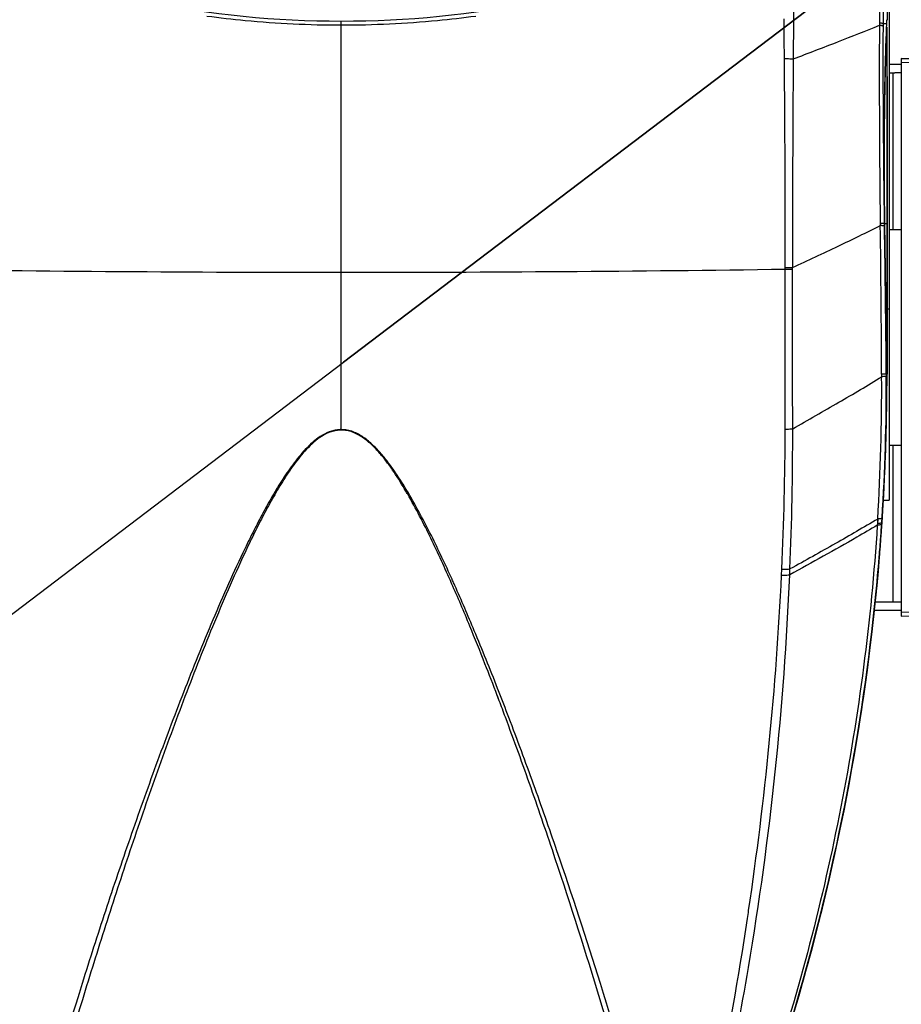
# Model space of a CAD drawing. Header units: millimetres. Extents: x 0 to 420, y 0 to 297.
# Tile 13 of 139: x 104 to 148, y 46 to 95. Entities that reach past the tile are written whole.
import ezdxf

# ---------------------------------------------------------------- set-up
doc = ezdxf.new("R2010")
doc.units = ezdxf.units.MM
doc.header["$LTSCALE"] = 23.1
doc.linetypes.add('DASHED', pattern=[0.2, 0.1, -0.1])
doc.layers.get('0').update_dxf_attribs({"linetype": 'CONTINUOUS'})
for name, color, linetype in [('02___PRT_ALL_AXES', 7, 'CONTINUOUS'), ('06___PRT_ALL_SURFS', 7, 'CONTINUOUS'), ('DIM_PILOTEES', 7, 'CONTINUOUS')]:
    doc.layers.add(name, color=color, linetype=linetype)
doc.styles.get("Standard").update_dxf_attribs({"font": 'txt', "width": 0.7})
doc.dimstyles.new('DIMSTYLE_3', dxfattribs={"dimtxt": 2.5, "dimasz": 3.5, "dimexe": 2, "dimexo": 0, "dimtad": 1, "dimdec": 0, "dimlfac": 5, "dimdsep": 46, "dimtxsty": 'Standard', "dimblk": '_FILLED', "dimblk1": '_FILLED', "dimblk2": '_FILLED', "dimcen": 0.09, "dimazin": 2, "dimtp": 0.8, "dimtm": 0.8, "dimtfac": 1, "dimtdec": 0, "dimtofl": 0, "dimtmove": 0, "dimatfit": 3, "dimldrblk": '_FILLED', "dimfxl": 0, "dimtolj": 1, "dimarcsym": 0})
doc.dimstyles.new('DIMSTYLE_4', dxfattribs={"dimtxt": 2.5, "dimasz": 3.5, "dimexe": 2, "dimexo": 0, "dimtad": 1, "dimdec": 0, "dimlfac": 5, "dimdsep": 46, "dimtxsty": 'Standard', "dimblk": '_FILLED', "dimblk1": '_FILLED', "dimblk2": '_FILLED', "dimcen": 0.09, "dimazin": 2, "dimtp": 0.5, "dimtm": 0.5, "dimtfac": 1, "dimtdec": 0, "dimtofl": 0, "dimtmove": 0, "dimatfit": 3, "dimldrblk": '_FILLED', "dimfxl": 0, "dimtolj": 1, "dimarcsym": 0})
doc.dimstyles.new('DIMSTYLE_6', dxfattribs={"dimtxt": 2.5, "dimasz": 3.5, "dimexe": 2, "dimexo": 0, "dimtad": 1, "dimdec": 0, "dimlfac": 5, "dimdsep": 46, "dimtxsty": 'Standard', "dimblk": '_FILLED', "dimblk1": '_FILLED', "dimblk2": '_FILLED', "dimcen": 0.09, "dimazin": 2, "dimtp": 0.5, "dimtm": 0.5, "dimtfac": 1, "dimtdec": 0, "dimtofl": 0, "dimtmove": 0, "dimatfit": 3, "dimldrblk": '_FILLED', "dimfxl": 0, "dimtolj": 1, "dimarcsym": 0})
doc.dimstyles.new('DIMSTYLE_7', dxfattribs={"dimtxt": 2.5, "dimasz": 3.5, "dimexe": 2, "dimexo": 0, "dimtad": 1, "dimdsep": 46, "dimtxsty": 'Standard', "dimblk": '_FILLED', "dimblk1": '_FILLED', "dimblk2": '_FILLED', "dimcen": 0.09, "dimazin": 2, "dimtp": 0.3, "dimtm": 0.3, "dimtfac": 1, "dimtmove": 0, "dimatfit": 2, "dimldrblk": '_FILLED', "dimfxl": 0, "dimtolj": 1, "dimarcsym": 0})

# ---------------------------------------------------------------- blocks, each defined once
blk = doc.blocks.new('_FILLED')
at = {"color": 0, "linetype": 'ByBlock'}
blk.add_solid([(0, 0), (-1, 0.143), (-1, -0.143)], dxfattribs=at)
blk = doc.blocks.new('*D5')
at = {"layer": 'DIM_PILOTEES', "color": 2, "linetype": 'Continuous'}
for p, q in [((108.793, 122.884), (47.209, 122.884)), ((49.209, 122.884), (49.209, 76.047)), ((49.209, 29.21), (49.209, 76.047)), ((101.357, 29.21), (47.209, 29.21))]:
    blk.add_line(p, q, dxfattribs=at)
at = {"layer": 'DIM_PILOTEES', "color": 2, "linetype": 'Continuous', "xscale": 3.5, "yscale": 3.5, "zscale": 3.5}
for p, rotation in [((49.209, 122.884), 90.00000000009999), ((49.209, 29.21), 270.0000000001)]:
    blk.add_blockref('_FILLED', p, dxfattribs=dict(at, rotation=rotation))
at = {"layer": 'DIM_PILOTEES', "color": 2, "linetype": 'Continuous', "insert": (46.084, 76.047), "char_height": 2.5, "width": 8.83929, "attachment_point": 2, "rotation": 90, "line_spacing_factor": 0.9}
blk.add_mtext('{\\ftxt;\\W0.0001;\\H0.0001;\\~}{\\ftxt;\\W2.3571428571;\\H2.5; }{\\ftxt;\\W0.0001;\\H0.0001;\\~}', dxfattribs=at)
blk = doc.blocks.new('*D7')
at = {"layer": 'DIM_PILOTEES', "color": 2, "linetype": 'Continuous'}
for p, q in [((159.145, 78.431), (177.767, 78.431)), ((175.767, 78.431), (175.767, 53.821)), ((175.767, 29.21), (175.767, 53.821)), ((129.447, 29.21), (177.767, 29.21))]:
    blk.add_line(p, q, dxfattribs=at)
at = {"layer": 'DIM_PILOTEES', "color": 2, "linetype": 'Continuous', "xscale": 3.5, "yscale": 3.5, "zscale": 3.5}
for p, rotation in [((175.767, 78.431), 90), ((175.767, 29.21), 270)]:
    blk.add_blockref('_FILLED', p, dxfattribs=dict(at, rotation=rotation))
at = {"layer": 'DIM_PILOTEES', "color": 2, "linetype": 'Continuous', "insert": (172.642, 54.35), "char_height": 2.5, "width": 17.41071, "attachment_point": 2, "rotation": 90, "line_spacing_factor": 0.9}
blk.add_mtext('{\\ftxt;\\W0.0001;\\H0.0001;\\~}{\\ftxt;\\W2.2857142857;\\H2.5; }{\\ftxt;\\W0.0001;\\H0.0001;\\~}{\\ftxt;\\W0.0001;\\H0.0001;\\~}{\\ftxt;\\W2.3571428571;\\H2.5; }{\\ftxt;\\W0.0001;\\H0.0001;\\~}', dxfattribs=at)
blk = doc.blocks.new('*D12')
at = {"layer": 'DIM_PILOTEES', "color": 2, "linetype": 'Continuous'}
blk.add_line((165.384, 89.673), (193.743, 99.906), dxfattribs=at)
at = {"layer": 'DIM_PILOTEES', "color": 2, "linetype": 'Continuous', "xscale": 3.5, "yscale": 3.5, "zscale": 3.5, "rotation": 199.8400814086}
blk.add_blockref('_FILLED', (165.384, 89.673), dxfattribs=at)
at = {"layer": 'DIM_PILOTEES', "color": 2, "linetype": 'Continuous', "insert": (180.589, 98.482), "char_height": 2.5, "width": 19.28571, "attachment_point": 1, "rotation": 19.8401, "line_spacing_factor": 0.9}
blk.add_mtext('{\\ftxt;\\W0.0001;\\H0.0001;\\~}{\\ftxt;\\W3.0714285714;\\H2.5; }{\\ftxt;\\W0.0001;\\H0.0001;\\~}{\\ftxt;\\W0.0001;\\H0.0001;\\~}{\\ftxt;\\W2.0714285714;\\H2.5; }{\\ftxt;\\W0.0001;\\H0.0001;\\~}', dxfattribs=at)
blk = doc.blocks.new('*D14')
at = {"layer": 'DIM_PILOTEES', "color": 2, "linetype": 'Continuous'}
for p, q in [((120.183, 77.687), (177.003, 120.863)), ((161.532, 109.107), (120.183, 77.687)), ((78.833, 46.267), (120.183, 77.687))]:
    blk.add_line(p, q, dxfattribs=at)
at = {"layer": 'DIM_PILOTEES', "color": 2, "linetype": 'Continuous', "xscale": 3.5, "yscale": 3.5, "zscale": 3.5}
for p, rotation in [((161.532, 109.107), 37.2300217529), ((78.833, 46.267), 217.2300217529)]:
    blk.add_blockref('_FILLED', p, dxfattribs=dict(at, rotation=rotation))
at = {"layer": 'DIM_PILOTEES', "color": 2, "linetype": 'Continuous', "insert": (166.771, 117.013), "char_height": 2.5, "width": 15.71429, "attachment_point": 1, "rotation": 37.23, "line_spacing_factor": 0.9}
blk.add_mtext('{\\ftxt;\\W0.0001;\\H0.0001;\\~}{\\ftxt;\\W0.7857142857;\\H2.5; }{\\ftxt;\\W0.0001;\\H0.0001;\\~}{\\ftxt;\\W0.0001;\\H0.0001;\\~}{\\ftxt;\\W1.3333333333;\\H2.5; }{\\ftxt;\\W0.0001;\\H0.0001;\\~}{\\ftxt;\\W0.0001;\\H0.0001;\\~}{\\ftxt;\\W2.0714285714;\\H2.5; }{\\ftxt;\\W0.0001;\\H0.0001;\\~}', dxfattribs=at)

msp = doc.modelspace()

# ---------------------------------------------------------------- linework, layer by layer
at = {"color": 7, "linetype": 'Continuous'}
for p, q in [((146.8815, 110.9451), (146.8816, 94.5127)), ((120.0837, 94.2607), (120.0837, 94.4541)), ((146.8725, 94.3104), (146.8815, 94.512)), ((146.8725, 94.3078), (146.8774, 94.4188)), ((146.8774, 94.4188), (146.8816, 94.512)), ((146.8816, 94.5127), (146.8815, 94.5137)), ((146.8815, 94.512), (146.8815, 94.5137)), ((146.8816, 94.512), (146.8816, 94.5127)), ((120.0837, 74.3777), (120.0837, 94.2607)), ((146.8725, 94.3104), (146.6856, 94.3104)), ((146.8724, 94.3078), (146.8725, 94.3104)), ((146.8725, 94.3104), (146.8725, 94.3078)), ((146.8801, 94.072), (146.88, 91.5714)), ((148.1767, 92.5925), (147.5837, 92.6154)), ((147.5837, 92.6154), (147.5837, 65.2133)), ((147.5837, 92.3143), (146.9835, 92.3143)), ((146.9837, 91.9143), (147.1748, 91.9143)), ((147.5837, 91.9143), (147.2731, 91.9143)), ((146.88, 91.7351), (146.8789, 84.4977)), ((146.8837, 91.7353), (146.8837, 77.1104)), ((146.7597, 84.8771), (146.7593, 84.9056)), ((146.7648, 84.4973), (146.7594, 84.9054)), ((146.7648, 84.4977), (146.7597, 84.8771)), ((146.7648, 84.4977), (146.7515, 84.4977)), ((146.7648, 84.4977), (146.7648, 84.4973)), ((146.7741, 84.4997), (146.7755, 84.4987)), ((146.7755, 84.4987), (146.7761, 84.4977)), ((146.8789, 84.4977), (146.7761, 84.4977)), ((146.8789, 84.3803), (146.8799, 77.1497)), ((146.9837, 84.2143), (147.5837, 84.2143)), ((146.7994, 82.1111), (146.8106, 82.1113)), ((146.8796, 80.9325), (146.8799, 77.699)), ((146.8837, 80.3144), (146.9837, 80.3144)), ((146.836, 79.1109), (146.8471, 79.111)), ((146.8529, 77.1104), (146.8436, 77.1104)), ((146.8529, 77.1104), (146.853, 77.1105)), ((146.853, 77.0951), (146.8529, 77.1104)), ((146.8799, 77.1104), (146.8641, 77.1104)), ((146.8799, 77.1104), (146.8798, 77.0692)), ((146.8799, 77.1497), (146.8799, 77.1104)), ((146.8799, 77.1104), (146.8799, 77.0693)), ((146.88, 77.1098), (146.8799, 77.1104)), ((146.88, 77.1098), (146.8799, 77.1104)), ((120.0838, 74.3777), (120.0837, 74.3547)), ((146.9837, 73.6143), (147.5837, 73.6143)), ((146.7406, 71.6223), (146.7806, 72.5393)), ((146.6921, 70.7059), (146.7406, 71.6223)), ((123.1933, 71.4601), (123.1877, 71.4695)), ((123.1934, 71.4601), (123.1878, 71.4696)), ((123.3308, 71.226), (123.3238, 71.238)), ((123.3428, 71.2053), (123.3239, 71.238)), ((123.3427, 71.2053), (123.3308, 71.226)), ((146.6362, 69.8069), (146.6921, 70.7059)), ((146.6362, 69.8069), (146.6268, 69.8076)), ((146.6362, 69.8069), (146.6362, 69.8072)), ((146.4807, 67.76), (146.5867, 69.0985)), ((146.5866, 69.0983), (146.5896, 69.1389)), ((146.5866, 69.0983), (146.5867, 69.0985)), ((125.5241, 67.0168), (125.5207, 67.0243)), ((125.5244, 67.0169), (125.521, 67.0244)), ((125.6567, 66.7224), (125.6192, 66.8056)), ((125.6566, 66.7224), (125.6194, 66.8057)), ((146.3056, 65.9143), (147.1748, 65.9143)), ((147.1928, 65.9143), (147.5837, 65.9143)), ((146.264, 65.5143), (147.5837, 65.5143)), ((147.5837, 65.2133), (148.1767, 65.2362)), ((126.3941, 64.7256), (126.3925, 64.7295)), ((126.3942, 64.7257), (126.3926, 64.7296)), ((127.8055, 61.5449), (127.7597, 61.6625)), ((127.8058, 61.5449), (127.7599, 61.6626)), ((127.8393, 61.0577), (127.7412, 61.3154)), ((127.7483, 61.298), (127.7416, 61.3154)), ((127.7868, 61.1966), (127.7483, 61.298)), ((127.8395, 61.0577), (127.7868, 61.1966))]:
    msp.add_line(p, q, dxfattribs=at)
for points in [[(146.7596, 84.8895), (146.755, 85.2965), (146.7512, 85.7014), (146.7481, 86.1038), (146.7459, 86.5034), (146.7445, 86.9), (146.7438, 87.2932), (146.7438, 87.6828), (146.7446, 88.0686), (146.746, 88.4502), (146.7482, 88.8274), (146.751, 89.1999), (146.7545, 89.5674), (146.7586, 89.9297), (146.7633, 90.2865), (146.7686, 90.6376), (146.7746, 90.9828), (146.781, 91.3217), (146.7881, 91.6541), (146.7956, 91.9799), (146.8037, 92.2986), (146.8123, 92.6103), (146.8213, 92.9145), (146.8308, 93.2112), (146.8407, 93.5), (146.8511, 93.7808), (146.8618, 94.0534), (146.8725, 94.3078)], [(146.8837, 91.7353), (146.8836, 92.0722), (146.8832, 92.4448), (146.8827, 92.8362), (146.8821, 93.2464), (146.8817, 93.6752), (146.8815, 94.1072)], [(146.88, 91.5714), (146.8792, 85.3792), (146.879, 84.9354), (146.8789, 84.4977)], [(146.7878, 82.9033), (146.7703, 84.1122), (146.7648, 84.4973)], [(146.8789, 84.4977), (146.879, 84.0059), (146.8791, 83.5078), (146.8792, 83.0037), (146.8796, 80.9325)], [(146.7994, 82.1113), (146.7937, 82.4989), (146.7878, 82.9033)], [(146.836, 79.111), (146.8309, 79.6142), (146.8253, 80.1286), (146.8193, 80.637), (146.813, 81.1396), (146.8063, 81.6362), (146.7994, 82.1113)], [(146.853, 77.1105), (146.8505, 77.4323), (146.8479, 77.7712), (146.845, 78.11), (146.8421, 78.4489), (146.839, 78.7878), (146.836, 79.111)], [(146.7806, 72.5393), (146.8121, 73.4567), (146.8351, 74.3743), (146.8495, 75.2918), (146.8555, 76.2092), (146.853, 77.1105)], [(146.5867, 69.0985), (146.5944, 69.2052), (146.6033, 69.3286), (146.612, 69.4521), (146.6205, 69.5756), (146.629, 69.6991), (146.6371, 69.8206)], [(146.2161, 65.054), (146.3568, 66.4065), (146.4807, 67.76)], [(142.0775, 44.9675), (142.4724, 46.2894), (142.8502, 47.6145), (143.2109, 48.9426), (143.5546, 50.2735), (143.8813, 51.607), (144.191, 52.9431), (144.4837, 54.2815), (144.7594, 55.622), (145.0182, 56.9646), (145.26, 58.309), (145.485, 59.6551), (145.693, 61.0028), (145.8842, 62.352), (146.0586, 63.7024), (146.2161, 65.054)]]:
    msp.add_lwpolyline(points, dxfattribs=at)
at = {"color": 2, "linetype": 'DASHED'}
msp.add_circle((120.1827, 77.6871), 51.9325, dxfattribs=at)
at = {"color": 7, "linetype": 'Continuous'}
for centre, radius, start, end in [((120.0837, 143.9859), 49.5319, 247.55139, 292.44861), ((120.0844, 144.0345), 49.7738, 262.38105, 264.55533), ((120.0839, 144.0267), 49.766, 264.55515, 269.99984), ((120.0836, 144.027), 49.7663, 270.00017, 275.44483), ((120.0824, 144.0396), 49.779, 275.44478, 277.61884), ((142.899, 94.2453), 3.9848, 357.50676, 358.01333), ((289.3001, 3778.116), 3688.3991, 267.798028, 267.944816), ((145.4351, 84.3797), 1.4486, 0.00392, 4.67161), ((119.9651, 1605.1278), 1523.0173, 269.1842728, 270.0044615), ((120.2023, 1605.1278), 1523.0174, 269.995538, 270.8157272), ((-430.1778, 73.5812), 577.0402, 0.5490775, 0.8470085), ((-430.1669, 73.5812), 577.0405, 0.5490776, 0.8470085), ((-731.9676, 70.6499), 878.8442, 0.4211954, 0.5516268), ((-733.3113, 70.6368), 880.1992, 0.4213961, 0.5516267), ((36.8837, 77.1104), 110, 340.164037, 360), ((48.119, 76.3876), 98.7366, 358.008325, 0.410557), ((48.2406, 76.386), 98.6262, 358.862311, 0.420857), ((37.0693, 77.1034), 109.8106, 358.60377, 359.98219), ((146.6754, 77.1102), 0.2083, 0.06037, 10.93771), ((146.6562, 77.0691), 0.2275, 0.02913, 10.30216), ((61.5207, 76.1427), 85.3438, 357.859949, 358.848596), ((47.9741, 76.3913), 98.8815, 357.651547, 358.009096), ((49.3255, 76.574), 97.5466, 357.511791, 357.874262), ((48.0016, 76.3894), 98.854, 356.189883, 357.651976), ((104.0586, 60.0694), 22.2686, 30.10205, 30.76481), ((33.5795, 77.3521), 113.3081, 355.843224, 356.181841), ((36.9024, 77.1095), 109.9764, 355.31323, 355.82262), ((36.8769, 77.1115), 110.002, 354.034951, 355.117217), ((36.8813, 77.1112), 109.9976, 355.117207, 355.313243), ((34.9669, 27.1175), 98.8601, 22.362035, 23.681461), ((52.773, 34.1787), 79.8192, 24.126996, 24.29326), ((32.7687, 25.3628), 101.6799, 22.637461, 24.001632), ((36.8866, 77.1107), 109.9922, 343.648793, 354.034869), ((316.0901, -4340.6043), 4409.2136, 92.0674081, 92.1901994), ((7.4149, 15.8046), 128.6442, 21.463864, 22.351155), ((-2.7259, 10.6484), 140.1034, 21.353287, 22.60431), ((-15.3118, 6.8813), 153.0599, 20.832615, 21.459511), ((-29.7602, 0.0642), 169.1359, 20.837111, 21.315261), ((-32.1341, 0.4858), 171.057, 20.449563, 20.738514), ((384.4366, -39.5575), 290.3352, 162.621051, 164.218536), ((-144.2655, -39.5564), 290.3313, 15.781451, 17.379195), ((429.4286, -51.2738), 336.535, 163.135361, 164.390403), ((-189.2512, -51.2709), 336.5247, 15.609584, 16.864864), ((36.9054, 77.105), 109.9726, 342.294644, 343.648859)]:
    msp.add_arc(centre, radius, start, end, dxfattribs=at)
for points, knots in [([(146.7593, 84.9056), (146.7483, 85.8021), (146.7383, 87.5372), (146.7547, 90.0263), (146.7978, 92.264), (146.8445, 93.6629), (146.8724, 94.3079)], [0, 0, 0, 0, 0.2860191, 0.5535265, 0.7940512, 1, 1, 1, 1]), ([(146.7761, 84.4977), (146.7631, 85.4108), (146.7501, 87.1794), (146.7636, 89.7162), (146.8053, 91.9946), (146.8519, 93.4173), (146.8801, 94.072)], [0, 0, 0, 0, 0.2861152, 0.5540489, 0.7947208, 1, 1, 1, 1]), ([(146.864, 94.1031), (146.8664, 94.1011), (146.8748, 94.0927), (146.8798, 94.0807), (146.8801, 94.072)], [0, 0, 0, 0, 0.2683213, 1, 1, 1, 1]), ([(146.8814, 94.1072), (146.8814, 94.11), (146.8797, 94.1219), (146.8723, 94.1326), (146.8655, 94.1385)], [0, 0, 0, 0, 0.2404527, 1, 1, 1, 1]), ([(156.9897, 92.239), (156.209, 92.2676), (153.0736, 92.3831), (149.9383, 92.501), (147.5837, 92.5908)], [0, 0, 0, 0, 0.2489959, 1, 1, 1, 1]), ([(146.7648, 84.5026), (146.7658, 84.5024), (146.769, 84.5017), (146.7722, 84.5008), (146.7741, 84.4997)], [0, 0, 0, 0, 0.3143533, 1, 1, 1, 1]), ([(146.7994, 82.1113), (146.7964, 82.3109), (146.7847, 83.1063), (146.7733, 83.9018), (146.7648, 84.4977)], [0, 0, 0, 0, 0.2509133, 1, 1, 1, 1]), ([(146.8106, 82.1113), (146.8076, 82.3109), (146.7959, 83.1064), (146.7845, 83.9018), (146.7761, 84.4977)], [0, 0, 0, 0, 0.2509522, 1, 1, 1, 1]), ([(146.853, 77.1095), (146.8557, 77.1096), (146.8592, 77.1102), (146.8633, 77.1098), (146.8641, 77.1104)], [0, 0, 0, 0, 0.7151503, 1, 1, 1, 1]), ([(120.0837, 74.3777), (120.0021, 74.3782), (119.8386, 74.3659), (119.5204, 74.2909), (119.148, 74.1166), (118.7517, 73.8293), (118.395, 73.4959), (118.0688, 73.1336), (117.6654, 72.6254), (117.2061, 71.9574), (116.7016, 71.1274), (116.2301, 70.2796), (115.7831, 69.4199), (115.2128, 68.2629), (114.5379, 66.8013), (113.7703, 65.032), (113.0356, 63.2535), (112.0933, 60.8774), (110.9728, 57.8989), (109.7006, 54.3172), (108.4947, 50.7408), (107.7285, 48.3538), (107.3552, 47.1628)], [0, 0, 0, 0, 0.0079915, 0.0159807, 0.0319181, 0.0478477, 0.0637631, 0.0796641, 0.0955522, 0.1272893, 0.1589904, 0.1906573, 0.2222913, 0.2538925, 0.3169945, 0.3799621, 0.4427882, 0.5054649, 0.6303289, 0.7544631, 0.8777437, 1, 1, 1, 1]), ([(120.0837, 74.3547), (120.0002, 74.3552), (119.8329, 74.3418), (119.5083, 74.2609), (119.131, 74.0744), (118.7325, 73.7714), (118.375, 73.4225), (118.0488, 73.0453), (117.6457, 72.5179), (117.1872, 71.8268), (116.6835, 70.9703), (116.2127, 70.0965), (115.7663, 69.2113), (115.1968, 68.0208), (114.5228, 66.5178), (113.5022, 64.0962), (112.3083, 61.0484), (110.9659, 57.3741), (109.6992, 53.6979), (108.4997, 50.0285), (107.7381, 47.5803), (107.367, 46.359)], [0, 0, 0, 0, 0.0079919, 0.0159813, 0.0319176, 0.0478472, 0.0637628, 0.0796644, 0.0955533, 0.1272932, 0.1589976, 0.1906681, 0.2223059, 0.253911, 0.3170211, 0.3799964, 0.5055097, 0.6303828, 0.7545178, 0.8777846, 1, 1, 1, 1]), ([(123.3754, 71.2693), (123.1766, 71.6056), (122.8659, 72.1033), (122.4124, 72.7405), (122.0456, 73.1997), (121.6435, 73.6292), (121.267, 73.9466), (120.9331, 74.1546), (120.6646, 74.2788), (120.3795, 74.36), (120.1821, 74.3783), (120.0837, 74.3777)], [0, 0, 0, 0, 0.2492524, 0.3740347, 0.4989216, 0.6239255, 0.7490439, 0.8117223, 0.8744482, 0.9372136, 1, 1, 1, 1]), ([(123.1878, 71.4696), (123.0005, 71.7837), (122.7075, 72.2485), (122.2789, 72.8424), (121.9321, 73.2695), (121.5517, 73.6679), (121.1957, 73.9609), (120.8807, 74.1517), (120.628, 74.265), (120.3606, 74.3388), (120.1758, 74.3553), (120.0837, 74.3547)], [0, 0, 0, 0, 0.2492793, 0.3740684, 0.4989585, 0.62396, 0.7490721, 0.8117454, 0.8744647, 0.937222, 1, 1, 1, 1]), ([(146.836, 74.426), (146.8387, 74.4262), (146.842, 74.4269), (146.8467, 74.4268), (146.8473, 74.4277)], [0, 0, 0, 0, 0.7083429, 1, 1, 1, 1]), ([(146.7718, 72.3369), (146.7739, 72.3371), (146.7762, 72.3375), (146.7802, 72.3383), (146.7802, 72.3391)], [0, 0, 0, 0, 0.7161395, 1, 1, 1, 1]), ([(125.5023, 66.8248), (125.1749, 67.5692), (124.6672, 68.6798), (123.937, 70.1358), (123.5469, 70.8521), (123.3428, 71.2053)], [0, 0, 0, 0, 0.4993532, 0.7495178, 1, 1, 1, 1]), ([(125.521, 67.0244), (125.1951, 67.7463), (124.69, 68.8229), (123.9645, 70.2336), (123.5775, 70.9273), (123.3754, 71.2693)], [0, 0, 0, 0, 0.4993531, 0.7495174, 1, 1, 1, 1]), ([(146.5895, 69.136), (146.5902, 69.1361), (146.5919, 69.1366), (146.5944, 69.1374), (146.5945, 69.1386)], [0, 0, 0, 0, 0.3850787, 1, 1, 1, 1]), ([(132.8001, 46.3601), (132.095, 48.6805), (130.9899, 52.1609), (129.409, 56.7821), (128.5737, 59.0949), (128.1429, 60.2501)], [0, 0, 0, 0, 0.4965593, 0.7475557, 1, 1, 1, 1]), ([(132.8118, 47.1639), (132.1277, 49.3471), (131.0564, 52.6207), (129.5304, 56.9668), (128.7269, 59.1416), (128.3134, 60.2279)], [0, 0, 0, 0, 0.496707, 0.7476527, 1, 1, 1, 1])]:
    msp.add_open_spline(points, degree=3, knots=knots, dxfattribs=at)
for points in [[(146.8658, 94.1476), (146.8755, 94.1369), (146.8815, 94.1216), (146.8815, 94.1072)], [(146.8837, 91.7353), (146.8837, 92.5259), (146.8817, 93.3166), (146.8814, 94.1072)]]:
    msp.add_open_spline(points, degree=3, dxfattribs=at)
at = {"layer": '02___PRT_ALL_AXES', "color": 7, "linetype": 'Continuous'}
for p, q in [((146.9837, 112.9644), (146.9837, 70.9144)), ((147.1748, 91.9143), (147.2731, 91.9143)), ((147.1748, 91.9143), (147.1748, 84.2143)), ((147.1748, 73.6143), (147.1748, 65.9143)), ((146.7088, 70.9144), (146.9837, 70.9144)), ((147.1748, 65.9143), (147.2731, 65.9143))]:
    msp.add_line(p, q, dxfattribs=at)
for centre, radius, end in [((36.8837, 77.1104), 110, 355.3136), ((84.8616, 63.0347), 60, 343.65484)]:
    msp.add_arc(centre, radius, 343.649379, end, dxfattribs=at)
at = {"layer": '06___PRT_ALL_SURFS', "color": 7, "linetype": 'Continuous'}
for p, q in [((141.8306, 94.1552), (141.8269, 94.5552)), ((146.5099, 94.3597), (146.5094, 94.2428)), ((146.5099, 94.3597), (146.5095, 94.2428)), ((146.6856, 94.3104), (146.6852, 94.194)), ((146.5506, 84.5126), (146.5525, 84.4029)), ((146.5508, 84.5126), (146.5523, 84.4029)), ((146.7515, 84.4977), (146.7535, 84.3879)), ((141.885, 82.2648), (141.885, 82.3372)), ((142.2425, 82.2685), (142.2424, 82.3408)), ((146.619, 77.0956), (146.6197, 76.979)), ((146.6191, 77.0956), (146.6196, 76.979)), ((146.8436, 77.1104), (146.8444, 76.9935)), ((146.4116, 69.7617), (146.4066, 69.6837)), ((146.4258, 69.9853), (146.4116, 69.7617)), ((146.4164, 69.8362), (146.4116, 69.7617)), ((146.4211, 69.9108), (146.4164, 69.8362)), ((146.4258, 69.9853), (146.4211, 69.9108)), ((146.6268, 69.8076), (146.6216, 69.7298)), ((146.5781, 69.1398), (146.5751, 69.0994)), ((146.5802, 69.1395), (146.5772, 69.0991)), ((141.7054, 67.2362), (141.7191, 67.5275)), ((142.1048, 67.2401), (142.1168, 67.5317))]:
    msp.add_line(p, q, dxfattribs=at)
for centre, radius, start, end in [((2278.0114, 76.6169), 2135.7971, 179.0317068, 179.5713977), ((5406.749, 70.526), 5260.293, 179.5585284, 179.7403994), ((3756.4623, 81.3704), 3609.7999, 179.529951, 179.7946122), ((675.8272, 91.6274), 529.3243, 179.716902, 180.770151), ((601.6483, 92.4564), 454.9664, 179.781178, 181.002334), ((-992.2353, 82.9499), 1134.1205, 359.9690494, 0.4879561), ((1455.5905, 83.4065), 1313.3485, 179.5992001, 180.0464901), ((-538.1965, 74.489), 684.8206, 0.2180777, 0.8294747), ((-513.596, 72.5751), 660.4552, 0.3934505, 1.0248391), ((141.5876, 129.5123), 47.176, 270.36122, 270.79529), ((141.6042, 126.6688), 44.4049, 270.36223, 270.82355), ((41.0203, 76.4055), 105.6008, 356.514421, 0.31117), ((47.9196, 76.3924), 98.9266, 356.313148, 0.348181), ((-8.5577, 74.4662), 150.4369, 357.356357, 359.976637), ((-21.4858, 74.1397), 163.736, 357.687043, 0.09744), ((36.8289, 77.1342), 110.0421, 355.83371, 356.141803), ((50.3235, 76.2347), 96.5175, 356.181833, 356.314784), ((36.8143, 77.1353), 110.0567, 355.303653, 355.81263), ((36.8837, 77.1104), 110, 355.313647, 355.844054), ((36.8272, 77.1342), 110.0438, 354.025937, 355.303671), ((36.8837, 77.1104), 110, 355.291067, 355.302138), ((36.8837, 77.1104), 110, 355.31179, 355.3136), ((-12.6209, 73.7537), 154.8628, 350.410367, 357.589404), ((-25.7003, 75.3427), 167.6018, 351.563541, 357.227646), ((36.798, 77.138), 110.0733, 343.648058, 354.02552), ((-29.8183, 75.9367), 171.7625, 348.521568, 351.437147), ((-29.2376, 75.8353), 171.1731, 351.441757, 351.574161), ((-11.9524, 73.6869), 154.1924, 348.047096, 350.393453), ((36.8837, 77.1104), 110, 343.651025, 343.969559), ((36.8162, 77.132), 110.054, 341.690998, 343.648397)]:
    msp.add_arc(centre, radius, start, end, dxfattribs=at)
for points, knots in [([(146.6856, 94.3104), (146.6835, 94.3166), (146.6652, 94.3276), (146.6308, 94.3386), (146.5761, 94.3503), (146.534, 94.3566), (146.5099, 94.3597)], [0, 0, 0, 0, 0.106552, 0.307108, 0.6066131, 1, 1, 1, 1]), ([(142.2741, 92.5936), (143.0154, 92.8738), (144.4305, 93.415), (145.8396, 93.9719), (146.5094, 94.2428)], [0, 0, 0, 0, 0.523084, 1, 1, 1, 1]), ([(146.6852, 94.194), (146.6843, 94.1966), (146.6797, 94.2019), (146.6633, 94.2115), (146.6298, 94.2221), (146.5759, 94.2334), (146.5335, 94.2396), (146.5094, 94.2428)], [0, 0, 0, 0, 0.0437039, 0.1076034, 0.3077743, 0.6069462, 1, 1, 1, 1]), ([(141.8441, 92.6084), (141.8829, 92.6083), (142.0263, 92.6067), (142.1698, 92.6013), (142.2741, 92.5936)], [0, 0, 0, 0, 0.270577, 1, 1, 1, 1]), ([(142.2424, 82.3408), (142.9943, 82.6881), (144.4365, 83.3639), (145.8685, 84.0612), (146.5523, 84.4029)], [0, 0, 0, 0, 0.5200479, 1, 1, 1, 1]), ([(146.7515, 84.4977), (146.7501, 84.4991), (146.7441, 84.5007), (146.733, 84.5029), (146.7158, 84.5049), (146.6931, 84.5068), (146.6648, 84.5086), (146.6168, 84.5108), (146.5782, 84.512), (146.5508, 84.5126)], [0, 0, 0, 0, 0.0294615, 0.0866708, 0.1721738, 0.2855906, 0.4261828, 0.5929441, 1, 1, 1, 1]), ([(146.7535, 84.3879), (146.7521, 84.3893), (146.7461, 84.3909), (146.735, 84.3932), (146.7177, 84.3951), (146.6949, 84.3971), (146.6666, 84.3988), (146.6185, 84.4011), (146.5798, 84.4022), (146.5523, 84.4029)], [0, 0, 0, 0, 0.0294348, 0.086634, 0.1721368, 0.28556, 0.4261625, 0.5929347, 1, 1, 1, 1]), ([(141.8792, 74.4049), (141.8795, 75.059), (141.8809, 77.679), (141.8836, 80.299), (141.885, 82.2648)], [0, 0, 0, 0, 0.2496911, 1, 1, 1, 1]), ([(142.25, 74.4181), (142.2495, 75.0715), (142.247, 77.6883), (142.2444, 80.3051), (142.2425, 82.2685)], [0, 0, 0, 0, 0.249699, 1, 1, 1, 1]), ([(142.25, 74.4181), (143.0105, 74.847), (144.4753, 75.6865), (145.9248, 76.5525), (146.6196, 76.979)], [0, 0, 0, 0, 0.5171324, 1, 1, 1, 1]), ([(146.8436, 77.1104), (146.8419, 77.1092), (146.8354, 77.1082), (146.8231, 77.1062), (146.8038, 77.1045), (146.7784, 77.1026), (146.7467, 77.1008), (146.6929, 77.0982), (146.6497, 77.0966), (146.6191, 77.0956)], [0, 0, 0, 0, 0.0275116, 0.084013, 0.1694681, 0.2832704, 0.4245081, 0.5919985, 1, 1, 1, 1]), ([(146.8444, 76.9935), (146.8427, 76.9923), (146.8362, 76.9913), (146.8238, 76.9893), (146.8045, 76.9877), (146.779, 76.9858), (146.7473, 76.9841), (146.6935, 76.9815), (146.6502, 76.98), (146.6196, 76.979)], [0, 0, 0, 0, 0.0274885, 0.083982, 0.1694372, 0.2832448, 0.4244907, 0.5919897, 1, 1, 1, 1]), ([(141.8792, 74.4049), (141.9123, 74.4053), (142.0359, 74.4077), (142.1596, 74.4125), (142.25, 74.4181)], [0, 0, 0, 0, 0.2677185, 1, 1, 1, 1]), ([(146.4066, 69.6837), (146.2544, 67.3547), (145.8031, 62.7178), (144.6897, 55.8414), (143.1556, 49.0926), (141.8595, 44.6801), (141.1479, 42.5043)], [0, 0, 0, 0, 0.2523038, 0.5032288, 0.7525316, 1, 1, 1, 1]), ([(146.4066, 69.6837), (146.0695, 69.4842), (144.6458, 68.6518), (143.207, 67.8453), (142.1048, 67.2401)], [0, 0, 0, 0, 0.2375407, 1, 1, 1, 1]), ([(146.4258, 69.9853), (145.7382, 69.5774), (144.3078, 68.7489), (142.8646, 67.9431), (142.1168, 67.5317)], [0, 0, 0, 0, 0.4836572, 1, 1, 1, 1]), ([(146.6216, 69.7298), (146.6204, 69.7266), (146.6146, 69.7203), (146.5941, 69.7094), (146.5528, 69.699), (146.4871, 69.6895), (146.4357, 69.6855), (146.4066, 69.6837)], [0, 0, 0, 0, 0.0448111, 0.1093139, 0.310177, 0.6092258, 1, 1, 1, 1]), ([(146.6268, 69.8076), (146.6256, 69.8044), (146.6198, 69.7981), (146.5993, 69.7873), (146.558, 69.7769), (146.4922, 69.7674), (146.4408, 69.7634), (146.4116, 69.7617)], [0, 0, 0, 0, 0.0446716, 0.1090978, 0.3099376, 0.6090717, 1, 1, 1, 1]), ([(146.6415, 70.031), (146.6403, 70.0279), (146.6345, 70.0217), (146.6139, 70.0109), (146.5725, 70.0006), (146.5066, 69.9911), (146.455, 69.987), (146.4258, 69.9853)], [0, 0, 0, 0, 0.0443423, 0.1085885, 0.3093763, 0.6087131, 1, 1, 1, 1]), ([(141.7191, 67.5275), (141.7546, 67.5265), (141.8872, 67.524), (142.02, 67.526), (142.1168, 67.5317)], [0, 0, 0, 0, 0.2683138, 1, 1, 1, 1]), ([(141.7054, 67.2362), (141.7411, 67.2351), (141.8742, 67.2324), (142.0075, 67.2343), (142.1048, 67.2401)], [0, 0, 0, 0, 0.2684038, 1, 1, 1, 1])]:
    msp.add_open_spline(points, degree=3, knots=knots, dxfattribs=at)
msp.add_open_spline([(141.8441, 92.6084), (141.8399, 93.124), (141.8354, 93.6396), (141.8306, 94.1552)], degree=3, dxfattribs=at)

# ---------------------------------------------------------------- dimensions: what is measured, and where the dimension line sits
at = {"layer": 'DIM_PILOTEES', "color": 2, "linetype": 'Continuous'}
dim = msp.add_diameter_dim_2p(p1=(161.5321, 109.1071), p2=(78.8334, 46.267), text='{\\ftxt;\\W0.0001;\\H0.0001;\\~}{\\ftxt;\\W0.7857142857;\\H2.5; }{\\ftxt;\\W0.0001;\\H0.0001;\\~}{\\ftxt;\\W0.0001;\\H0.0001;\\~}{\\ftxt;\\W1.3333333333;\\H2.5; }{\\ftxt;\\W0.0001;\\H0.0001;\\~}{\\ftxt;\\W0.0001;\\H0.0001;\\~}{\\ftxt;\\W2.0714285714;\\H2.5; }{\\ftxt;\\W0.0001;\\H0.0001;\\~}', dimstyle='DIMSTYLE_7', override={"dimpost": '<>'}, dxfattribs=at)
dim.commit()
dim.dimension.update_dxf_attribs({"geometry": '*D14', "text_midpoint": (172.5015, 118.2274), "dimtype": 163})
for base, p1, p2, text, dimstyle, picture, middle in [((49.2095, 122.8839), (101.3572, 29.2102), (108.7931, 122.8839), '{\\ftxt;\\W0.0001;\\H0.0001;\\~}{\\ftxt;\\W2.3571428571;\\H2.5; }{\\ftxt;\\W0.0001;\\H0.0001;\\~}', 'DIMSTYLE_3', '*D5', (49.2095, 75.6899)), ((175.7674, 78.4308), (129.447, 29.2102), (159.1451, 78.4308), '{\\ftxt;\\W0.0001;\\H0.0001;\\~}{\\ftxt;\\W2.2857142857;\\H2.5; }{\\ftxt;\\W0.0001;\\H0.0001;\\~}{\\ftxt;\\W0.0001;\\H0.0001;\\~}{\\ftxt;\\W2.3571428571;\\H2.5; }{\\ftxt;\\W0.0001;\\H0.0001;\\~}', 'DIMSTYLE_4', '*D7', (175.7674, 54.2604))]:
    dim = msp.add_linear_dim(base=base, p1=p1, p2=p2, angle=90, text=text, dimstyle=dimstyle, dxfattribs=at)
    dim.commit()
    dim.dimension.update_dxf_attribs({"geometry": picture, "text_midpoint": middle, "dimtype": 160})
dim = msp.add_radius_dim(center=(135.5655, 78.9143), mpoint=(165.3839, 89.6732), text='{\\ftxt;\\W0.0001;\\H0.0001;\\~}{\\ftxt;\\W3.0714285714;\\H2.5; }{\\ftxt;\\W0.0001;\\H0.0001;\\~}{\\ftxt;\\W0.0001;\\H0.0001;\\~}{\\ftxt;\\W2.0714285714;\\H2.5; }{\\ftxt;\\W0.0001;\\H0.0001;\\~}', dimstyle='DIMSTYLE_6', override={"dimpost": '<>'}, dxfattribs=at)
dim.commit()
dim.dimension.update_dxf_attribs({"geometry": '*D12', "text_midpoint": (188.8722, 98.1481), "dimtype": 164})

doc.saveas('drawing.dxf')
